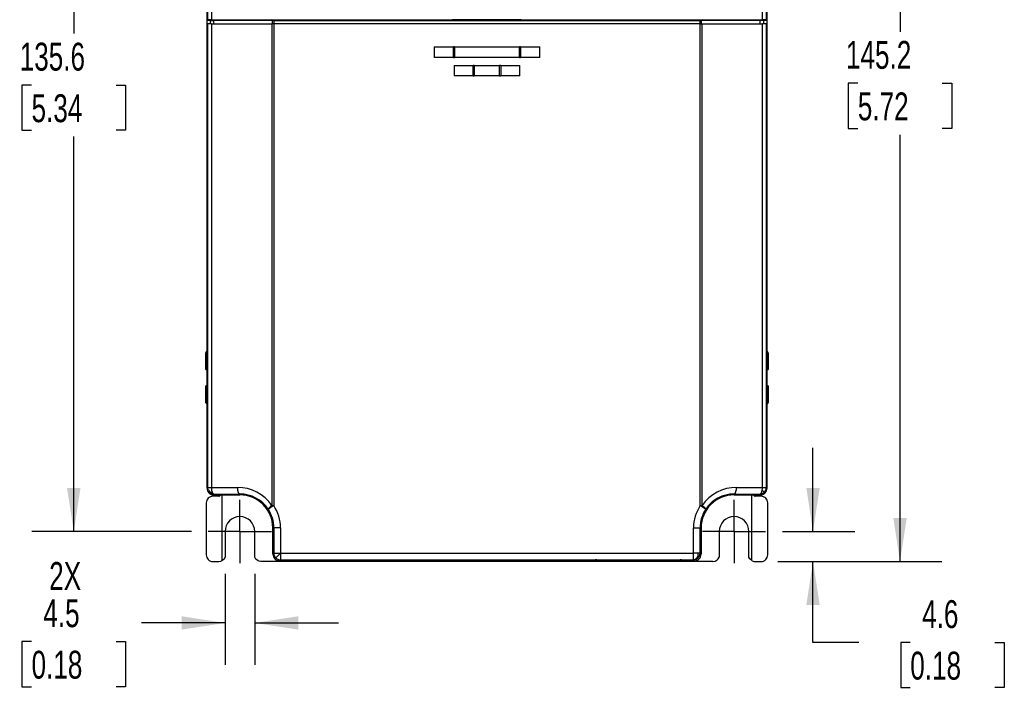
# Model space of a CAD drawing. Header units: millimetres. Extents: x 0 to 559, y 0 to 432.
# Tile 8 of 17: x 90 to 239, y 204 to 306. Entities that reach past the tile are written whole.
import ezdxf

# ---------------------------------------------------------------- set-up
doc = ezdxf.new("R2010")
doc.units = ezdxf.units.MM
doc.header["$LTSCALE"] = 2
doc.linetypes.add('CENTERX2', pattern=[20.32, 12.7, -2.54, 2.54, -2.54])
doc.layers.add('CENTER', color=40, linetype='CENTERX2')
doc.layers.add('DIMENSIONS', color=140, linetype='Continuous', lineweight=25)
doc.styles.add('SLDTEXTSTYLE0', font='TXT', dxfattribs={"width": 0.7})
doc.dimstyles.new('SLDDIMSTYLE1', dxfattribs={"dimtxt": 4.316016, "dimasz": 6.604, "dimexe": 0, "dimexo": 0.0625, "dimgap": 1.079004, "dimtad": 0, "dimtih": 1, "dimtoh": 1, "dimdec": 1, "dimrnd": 1e-09, "dimzin": 12, "dimdsep": 46, "dimtxsty": 'SLDTEXTSTYLE0', "dimsah": 1, "dimcen": 0.09, "dimadec": 0, "dimazin": 3, "dimtfac": 1, "dimtdec": 1, "dimtofl": 0, "dimtmove": 0, "dimatfit": 3, "dimfxl": 0, "dimfrac": 2, "dimtolj": 1, "dimtzin": 12, "dimarcsym": 0})
doc.dimstyles.new('SLDDIMSTYLE3', dxfattribs={"dimtxt": 4.316016, "dimasz": 6.604, "dimexe": 0, "dimexo": 0.0625, "dimgap": 1.079004, "dimtad": 0, "dimtih": 1, "dimtoh": 1, "dimdec": 1, "dimrnd": 1e-09, "dimzin": 12, "dimdsep": 46, "dimtxsty": 'SLDTEXTSTYLE0', "dimsah": 1, "dimcen": 0.09, "dimadec": 0, "dimazin": 3, "dimtfac": 1, "dimtdec": 1, "dimtmove": 0, "dimatfit": 0, "dimfxl": 0, "dimfrac": 2, "dimtolj": 1, "dimtzin": 12, "dimarcsym": 0})

# ---------------------------------------------------------------- blocks, each defined once
blk = doc.blocks.new('_D_11')
at = {"layer": 'DIMENSIONS'}
for p, q in [((203.01, 368.54), (230.01, 368.54)), ((223.66, 368.54), (223.66, 303.76)), ((217.25, 295.94), (215.8, 295.94)), ((215.8, 295.94), (215.8, 289.08)), ((230.07, 295.94), (231.52, 295.94)), ((231.52, 295.94), (231.52, 289.08)), ((215.8, 289.08), (217.25, 289.08)), ((231.52, 289.08), (230.07, 289.08)), ((223.66, 223.33), (223.66, 288.11)), ((205.12, 223.33), (230.01, 223.33))]:
    blk.add_line(p, q, dxfattribs=at)
for points in [[(223.66, 368.54), (222.64, 361.94), (224.68, 361.94)], [(223.66, 223.33), (224.68, 229.94), (222.64, 229.94)]]:
    blk.add_solid(points, dxfattribs=at)
at = {"layer": 'DIMENSIONS', "char_height": 4.233, "attachment_point": 1, "style": 'SLDTEXTSTYLE0'}
for s, insert in [('145.2', (215.45, 302.36)), ('5.72', (217.25, 294.54))]:
    blk.add_mtext(s, dxfattribs=dict(at, insert=insert))
blk = doc.blocks.new('_D_14')
at = {"layer": 'DIMENSIONS'}
for p, q in [((116.15, 363.44), (91.91, 363.44)), ((98.26, 363.44), (98.26, 303.49)), ((91.85, 295.66), (90.4, 295.66)), ((90.4, 295.66), (90.4, 288.8)), ((104.67, 295.66), (106.12, 295.66)), ((106.12, 295.66), (106.12, 288.8)), ((90.4, 288.8), (91.85, 288.8)), ((106.12, 288.8), (104.67, 288.8)), ((98.26, 227.89), (98.26, 287.84)), ((116.14, 227.89), (91.91, 227.89))]:
    blk.add_line(p, q, dxfattribs=at)
for points in [[(98.26, 363.44), (97.24, 356.83), (99.28, 356.83)], [(98.26, 227.89), (99.28, 234.49), (97.24, 234.49)]]:
    blk.add_solid(points, dxfattribs=at)
at = {"layer": 'DIMENSIONS', "char_height": 4.233, "attachment_point": 1, "style": 'SLDTEXTSTYLE0'}
for s, insert in [('135.6', (90.05, 302.09)), ('5.34', (91.85, 294.26))]:
    blk.add_mtext(s, dxfattribs=dict(at, insert=insert))
blk = doc.blocks.new('_D_15')
at = {"layer": 'DIMENSIONS'}
for p, q in [((121.22, 221.47), (121.22, 207.65)), ((125.72, 221.47), (125.72, 207.65)), ((121.22, 214), (108.54, 214)), ((125.72, 214), (138.42, 214)), ((91.85, 211.18), (90.4, 211.18)), ((90.4, 211.18), (90.4, 204.32)), ((104.67, 211.18), (106.12, 211.18)), ((106.12, 211.18), (106.12, 204.32)), ((90.4, 204.32), (91.85, 204.32)), ((106.12, 204.32), (104.67, 204.32))]:
    blk.add_line(p, q, dxfattribs=at)
for points in [[(121.22, 214), (114.62, 215.02), (114.62, 212.99)], [(125.72, 214), (132.33, 212.99), (132.33, 215.02)]]:
    blk.add_solid(points, dxfattribs=at)
at = {"layer": 'DIMENSIONS', "char_height": 4.233, "attachment_point": 1, "style": 'SLDTEXTSTYLE0'}
for s, insert in [('2X', (94.53, 223.25)), ('4.5', (93.64, 217.6)), ('0.18', (91.85, 209.78))]:
    blk.add_mtext(s, dxfattribs=dict(at, insert=insert))
blk = doc.blocks.new('_D_16')
at = {"layer": 'DIMENSIONS'}
for p, q in [((210.45, 227.89), (210.45, 240.59)), ((205.8, 227.89), (216.8, 227.89)), ((205.12, 223.33), (216.8, 223.33)), ((210.45, 211.04), (210.45, 223.33)), ((217.43, 211.04), (210.45, 211.04)), ((225.21, 211.04), (223.76, 211.04)), ((223.76, 211.04), (223.76, 204.18)), ((238.04, 211.04), (239.48, 211.04)), ((239.48, 211.04), (239.48, 204.18)), ((223.76, 204.18), (225.21, 204.18)), ((239.48, 204.18), (238.04, 204.18))]:
    blk.add_line(p, q, dxfattribs=at)
for points in [[(210.45, 227.89), (211.47, 234.49), (209.44, 234.49)], [(210.45, 223.33), (209.44, 216.73), (211.47, 216.73)]]:
    blk.add_solid(points, dxfattribs=at)
at = {"layer": 'DIMENSIONS', "char_height": 4.233, "attachment_point": 1, "style": 'SLDTEXTSTYLE0'}
for s, insert in [('4.6', (227.01, 217.46)), ('0.18', (225.21, 209.64))]:
    blk.add_mtext(s, dxfattribs=dict(at, insert=insert))
blk = doc.blocks.new('SW_CENTERMARKSYMBOL_2')
at = {"layer": 'CENTER', "color": 0}
for p, q in [((0, 2.54), (0, 4.79)), ((0, 0), (0, 2.54)), ((-2.54, 0), (-4.79, 0)), ((0, 0), (-2.54, 0)), ((0, 0), (0, -2.54)), ((0, 0), (2.54, 0)), ((2.54, 0), (4.79, 0)), ((0, -2.54), (0, -4.79))]:
    blk.add_line(p, q, dxfattribs=at)
blk = doc.blocks.new('SW_CENTERMARKSYMBOL_3')
at = {"layer": 'CENTER', "color": 0}
for p, q in [((0, 2.54), (0, 4.79)), ((0, 0), (0, 2.54)), ((-2.54, 0), (-4.79, 0)), ((0, 0), (-2.54, 0)), ((0, 0), (0, -2.54)), ((0, 0), (2.54, 0)), ((2.54, 0), (4.79, 0)), ((0, -2.54), (0, -4.79))]:
    blk.add_line(p, q, dxfattribs=at)

msp = doc.modelspace()

# ---------------------------------------------------------------- linework, layer by layer
for p, q in [((118.47, 357.44), (118.47, 234.44)), ((118.48, 357.44), (118.48, 305.44)), ((118.59, 305.56), (118.59, 357.44)), ((119.14, 357.44), (119.14, 305.57)), ((202.81, 305.57), (202.81, 357.44)), ((203.35, 357.44), (203.35, 305.56)), ((203.47, 305.44), (203.47, 357.44)), ((203.47, 234.44), (203.47, 357.44)), ((118.48, 305.44), (118.59, 305.56)), ((118.97, 305.44), (118.48, 305.44)), ((118.48, 304.94), (118.59, 304.94)), ((118.59, 234.56), (118.59, 304.94)), ((119.14, 304.94), (118.59, 304.94)), ((118.97, 305.44), (118.97, 304.94)), ((118.97, 305.44), (119.52, 305.44)), ((118.97, 305.44), (118.97, 305.44)), ((119.14, 304.94), (119.14, 234.56)), ((119.14, 304.94), (128.34, 304.94)), ((119.52, 304.94), (119.52, 305.44)), ((128.41, 305.44), (119.52, 305.44)), ((120.6, 305.46), (120.58, 305.44)), ((120.6, 305.44), (120.6, 305.46)), ((120.67, 305.53), (120.62, 305.48)), ((120.62, 305.48), (120.62, 305.44)), ((155.75, 305.53), (120.67, 305.53)), ((120.67, 305.53), (120.67, 305.44)), ((128.34, 304.94), (128.34, 231.82)), ((128.61, 304.94), (128.34, 304.94)), ((128.41, 304.94), (128.41, 305.44)), ((128.68, 305.44), (128.41, 305.44)), ((128.61, 304.94), (128.61, 231.82)), ((193.33, 304.94), (128.61, 304.94)), ((128.68, 304.94), (128.68, 305.44)), ((128.68, 305.44), (193.26, 305.44)), ((155.77, 305.57), (155.75, 305.53)), ((155.95, 305.57), (155.95, 305.44)), ((165.98, 305.57), (155.97, 305.57)), ((166.03, 305.57), (166.03, 305.44)), ((166.19, 305.53), (166.18, 305.57)), ((201.27, 305.53), (166.19, 305.53)), ((193.26, 305.44), (193.26, 304.94)), ((193.54, 305.44), (193.26, 305.44)), ((193.33, 231.82), (193.33, 304.94)), ((193.33, 304.94), (193.61, 304.94)), ((193.54, 304.94), (193.54, 305.44)), ((202.42, 305.44), (193.54, 305.44)), ((193.61, 231.82), (193.61, 304.94)), ((193.61, 304.94), (202.81, 304.94)), ((201.32, 305.48), (201.27, 305.53)), ((201.27, 305.44), (201.27, 305.53)), ((201.32, 305.44), (201.32, 305.48)), ((201.37, 305.44), (201.34, 305.46)), ((201.34, 305.46), (201.34, 305.44)), ((202.42, 304.94), (202.42, 305.44)), ((202.97, 305.44), (202.42, 305.44)), ((202.81, 234.56), (202.81, 304.94)), ((203.35, 304.94), (202.81, 304.94)), ((202.97, 304.94), (202.97, 305.44)), ((202.97, 305.44), (202.97, 305.44)), ((203.47, 305.44), (202.97, 305.44)), ((203.35, 305.56), (203.47, 305.44)), ((203.35, 304.94), (203.35, 234.56)), ((203.35, 304.94), (203.47, 304.94)), ((118.48, 304.74), (118.48, 264.94)), ((203.47, 264.94), (203.47, 304.74)), ((152.97, 301.44), (152.97, 299.84)), ((152.97, 301.44), (155.89, 301.44)), ((155.89, 299.84), (155.89, 301.44)), ((156.05, 301.44), (155.89, 301.44)), ((156.05, 301.44), (156.05, 299.84)), ((156.05, 301.44), (165.89, 301.44)), ((165.89, 299.84), (165.89, 301.44)), ((166.05, 301.44), (165.89, 301.44)), ((166.05, 301.44), (166.05, 299.84)), ((166.05, 301.44), (168.97, 301.44)), ((168.97, 299.84), (168.97, 301.44)), ((155.89, 299.84), (152.97, 299.84)), ((155.89, 299.84), (156.05, 299.84)), ((165.89, 299.84), (156.05, 299.84)), ((165.89, 299.84), (166.05, 299.84)), ((168.97, 299.84), (166.05, 299.84)), ((155.97, 298.64), (155.97, 297.04)), ((155.97, 298.64), (158.89, 298.64)), ((158.89, 297.04), (158.89, 298.64)), ((159.05, 298.64), (158.89, 298.64)), ((159.05, 298.64), (159.05, 297.04)), ((159.05, 298.64), (162.89, 298.64)), ((162.89, 297.04), (162.89, 298.64)), ((163.05, 298.64), (162.89, 298.64)), ((163.05, 298.64), (163.05, 297.04)), ((163.05, 298.64), (165.97, 298.64)), ((165.97, 297.04), (165.97, 298.64)), ((158.89, 297.04), (155.97, 297.04)), ((158.89, 297.04), (159.05, 297.04)), ((162.89, 297.04), (159.05, 297.04)), ((162.89, 297.04), (163.05, 297.04)), ((165.97, 297.04), (163.05, 297.04)), ((118.48, 264.94), (118.55, 264.94)), ((118.55, 263.34), (118.55, 264.94)), ((203.4, 264.94), (203.47, 264.94)), ((203.4, 264.94), (203.4, 263.34)), ((118.48, 263.34), (118.48, 261.34)), ((118.55, 263.34), (118.48, 263.34)), ((203.47, 263.34), (203.4, 263.34)), ((203.47, 261.34), (203.47, 263.34)), ((118.48, 261.34), (118.55, 261.34)), ((118.55, 259.74), (118.55, 261.34)), ((203.4, 261.34), (203.47, 261.34)), ((203.4, 261.34), (203.4, 259.74)), ((118.48, 259.74), (118.48, 257.74)), ((118.55, 259.74), (118.48, 259.74)), ((203.47, 259.74), (203.4, 259.74)), ((203.47, 257.74), (203.47, 259.74)), ((118.48, 257.74), (118.55, 257.74)), ((118.55, 256.14), (118.55, 257.74)), ((203.4, 257.74), (203.47, 257.74)), ((203.4, 257.74), (203.4, 256.14)), ((118.48, 256.14), (118.48, 254.14)), ((118.55, 256.14), (118.48, 256.14)), ((203.47, 256.14), (203.4, 256.14)), ((203.47, 254.14), (203.47, 256.14)), ((118.31, 255), (118.31, 252.48)), ((118.31, 255), (118.31, 255)), ((118.31, 252.47), (118.31, 255)), ((118.31, 255), (118.31, 255)), ((118.48, 254.14), (118.55, 254.14)), ((118.55, 252.54), (118.55, 254.14)), ((203.4, 254.14), (203.47, 254.14)), ((203.4, 254.14), (203.4, 252.54)), ((203.63, 255), (203.63, 252.48)), ((203.63, 255), (203.63, 255)), ((203.63, 255), (203.63, 252.47)), ((118.31, 252.47), (118.31, 252.48)), ((118.48, 252.54), (118.48, 234.44)), ((118.55, 252.54), (118.48, 252.54)), ((203.47, 252.54), (203.4, 252.54)), ((203.47, 234.44), (203.47, 252.54)), ((203.63, 252.48), (203.63, 252.47)), ((118.31, 250), (118.31, 250)), ((118.31, 250), (118.31, 247.48)), ((118.31, 247.47), (118.31, 250)), ((203.63, 250), (203.63, 250)), ((203.63, 250), (203.63, 247.48)), ((203.63, 250), (203.63, 247.47)), ((118.31, 247.47), (118.31, 247.48)), ((118.31, 247.47), (118.31, 247.47)), ((203.63, 247.48), (203.63, 247.47)), ((118.48, 234.44), (118.59, 234.56)), ((118.59, 234.56), (119.14, 234.56)), ((120.27, 233.24), (119.37, 233.24)), ((119.47, 233.44), (123.47, 233.44)), ((119.48, 233.44), (119.59, 233.56)), ((123.47, 233.44), (119.48, 233.44)), ((120.77, 223.47), (120.77, 233.44)), ((198.47, 233.57), (198.47, 233.44)), ((202.47, 233.44), (198.47, 233.44)), ((198.47, 233.44), (202.47, 233.44)), ((201.17, 223.47), (201.17, 233.44)), ((202.58, 233.24), (201.67, 233.24)), ((202.35, 233.56), (202.47, 233.44)), ((203.06, 233.85), (202.76, 234.15)), ((202.81, 234.56), (203.35, 234.56)), ((203.35, 234.56), (203.47, 234.44)), ((118.37, 232.24), (118.37, 224.33)), ((128.61, 231.82), (128.02, 231.43)), ((128.34, 231.82), (128.61, 231.82)), ((193.33, 231.82), (193.61, 231.82)), ((203.58, 224.33), (203.58, 232.24)), ((121.22, 227.89), (121.22, 224.01)), ((125.72, 224.01), (125.72, 227.89)), ((128.47, 228.44), (128.47, 224.44)), ((128.48, 228.44), (128.62, 228.44)), ((128.48, 224.44), (128.48, 228.44)), ((129.62, 228.44), (128.62, 228.44)), ((128.62, 228.44), (128.62, 224.59)), ((129.62, 228.44), (129.62, 224.59)), ((192.32, 228.44), (193.32, 228.44)), ((192.32, 224.59), (192.32, 228.44)), ((193.32, 224.59), (193.32, 228.44)), ((193.47, 228.44), (193.32, 228.44)), ((193.47, 228.44), (193.47, 224.44)), ((193.47, 224.44), (193.47, 228.44)), ((196.22, 227.89), (196.22, 224.01)), ((200.72, 224.01), (200.72, 227.89)), ((128.62, 224.59), (128.48, 224.44)), ((128.62, 224.59), (129.62, 224.59)), ((128.92, 223.88), (129.62, 224.59)), ((129.62, 224.59), (192.32, 224.59)), ((129.62, 224.59), (129.62, 223.59)), ((193.02, 224.59), (192.32, 224.59)), ((192.32, 223.59), (192.32, 224.59)), ((193.32, 224.59), (193.02, 224.59)), ((193.47, 224.44), (193.32, 224.59)), ((119.37, 223.33), (120.27, 223.33)), ((195.27, 223.33), (126.67, 223.33)), ((178.49, 223.44), (129.47, 223.44)), ((129.62, 223.59), (129.48, 223.44)), ((129.48, 223.44), (131.77, 223.44)), ((129.62, 223.59), (192.32, 223.59)), ((132.77, 223.45), (132.77, 223.49)), ((133.06, 223.49), (134.48, 223.5)), ((135.19, 223.51), (165.56, 223.51)), ((166.26, 223.5), (167.68, 223.49)), ((167.97, 223.49), (167.97, 223.45)), ((168.97, 223.44), (176.45, 223.44)), ((177.45, 223.45), (177.46, 223.57)), ((177.66, 223.57), (190.29, 223.57)), ((178.87, 223.44), (178.49, 223.44)), ((178.87, 223.57), (178.87, 223.44)), ((178.87, 223.44), (189.07, 223.44)), ((178.87, 223.44), (178.87, 223.44)), ((189.07, 223.44), (189.07, 223.57)), ((189.07, 223.44), (189.07, 223.44)), ((189.46, 223.44), (189.07, 223.44)), ((192.47, 223.44), (189.46, 223.44)), ((190.49, 223.57), (190.49, 223.45)), ((191.49, 223.44), (192.47, 223.44)), ((192.47, 223.44), (192.32, 223.59)), ((201.67, 223.33), (202.58, 223.33))]:
    msp.add_line(p, q)
at = {"flags": 128}
for points in [[(119.14, 305.57), (123.68, 305.58), (128.34, 305.6)], [(193.61, 305.6), (198.27, 305.58), (202.81, 305.57)], [(118.31, 252.47), (118.31, 253.89), (118.31, 255)], [(118.31, 252.47), (118.31, 252.47), (118.31, 252.47)], [(118.31, 250), (118.31, 250), (118.31, 250)], [(118.31, 247.47), (118.31, 248.89), (118.31, 250)], [(118.33, 247.38), (118.32, 247.4), (118.31, 247.47)], [(118.69, 234.14), (118.62, 234.34), (118.59, 234.56)], [(119.14, 234.56), (121.33, 234.57), (123.09, 234.57)], [(119.14, 234.56), (119.18, 234.15), (119.27, 233.85)], [(119.59, 233.56), (121.75, 233.57), (123.47, 233.57)], [(123.09, 234.57), (123.13, 234.16), (123.23, 233.8), (123.35, 233.63), (123.47, 233.57)], [(123.47, 233.44), (123.47, 233.52), (123.47, 233.57)], [(198.47, 233.57), (198.63, 233.67), (198.76, 233.94), (198.83, 234.25), (198.85, 234.57)], [(198.47, 233.57), (200.66, 233.57), (202.35, 233.56)], [(198.85, 234.57), (201.08, 234.57), (202.81, 234.56)], [(201.47, 233.44), (201.49, 233.35), (201.53, 233.3)], [(201.53, 233.3), (201.6, 233.25), (201.67, 233.24)], [(202.35, 233.56), (202.48, 233.61), (202.62, 233.75), (202.7, 233.93), (202.76, 234.15)], [(202.76, 234.15), (202.8, 234.38), (202.81, 234.56)], [(128.34, 231.82), (128.14, 231.67), (127.96, 231.53)], [(193.98, 231.39), (193.85, 231.48), (193.69, 231.58), (193.52, 231.7), (193.33, 231.82)], [(194.04, 231.47), (193.85, 231.64), (193.61, 231.82)], [(193.98, 231.39), (194.01, 231.44), (194.04, 231.47)], [(194.17, 231.27), (194.12, 231.3), (193.98, 231.39)], [(194.17, 231.27), (194.15, 231.35), (194.04, 231.47)], [(120.27, 223.33), (120.56, 223.38), (120.77, 223.47)], [(121.22, 224.01), (121.01, 223.66), (120.77, 223.47)], [(126.22, 223.44), (125.89, 223.71), (125.72, 224.01)], [(126.67, 223.33), (126.41, 223.37), (126.22, 223.44)], [(132.77, 223.49), (132.87, 223.49), (133.06, 223.49)], [(134.48, 223.5), (134.85, 223.51), (135.19, 223.51)], [(165.56, 223.51), (165.98, 223.51), (166.26, 223.5)], [(167.68, 223.49), (167.91, 223.49), (167.97, 223.49)], [(178.8, 223.57), (178.8, 223.56), (178.81, 223.53), (178.82, 223.5), (178.83, 223.47), (178.84, 223.45), (178.86, 223.44), (178.87, 223.44)], [(189.07, 223.44), (189.09, 223.44), (189.1, 223.45), (189.11, 223.47), (189.13, 223.5), (189.14, 223.53), (189.14, 223.56), (189.14, 223.57)], [(192.32, 223.59), (192.32, 223.59), (192.33, 223.59)], [(201.17, 223.47), (200.87, 223.73), (200.72, 224.01)], [(201.17, 223.47), (201.2, 223.45), (201.22, 223.44)], [(201.22, 223.44), (201.47, 223.35), (201.67, 223.33)]]:
    msp.add_lwpolyline(points, dxfattribs=at)
for centre, radius, start, end in [((124.21, 304.79), 5.73, 178.5002, 180.4998), ((119.12, 287.75), 17.81, 89.9348, 91.685), ((155.97, 293.26), 12.31, 90.0326, 90.9639), ((165.97, 293.26), 12.31, 89.0361, 89.9674), ((202.83, 287.75), 17.81, 88.315, 90.0652), ((197.74, 304.79), 5.73, 359.5002, 1.4998), ((118.51, 255), 0.2, 90.0051, 179.9949), ((118.51, 255), 0.2, 102.1471, 179.9948), ((118.47, 261.15), 6.16, 268.568, 270.0915), ((203.43, 255), 0.2, 359.9998, 90.1031), ((203.43, 255), 0.2, 0.0051, 77.853), ((203.48, 261.15), 6.16, 269.9085, 271.432), ((118.47, 248.79), 3.7, 89.8479, 92.386), ((118.51, 264.63), 12.15, 269.028, 269.9709), ((203.43, 264.3), 11.83, 270.0199, 270.9889), ((203.48, 248.79), 3.7, 87.614, 90.1521), ((118.47, 253.69), 3.7, 267.614, 270.1521), ((118.51, 237.85), 12.15, 90.0291, 90.972), ((203.43, 238.18), 11.83, 89.0111, 89.9801), ((203.48, 253.69), 3.7, 269.8479, 272.386), ((118.47, 241.33), 6.16, 89.9085, 91.432), ((118.51, 247.48), 0.2, 180.0051, 257.853), ((118.51, 247.47), 0.2, 180.8791, 209.5539), ((118.5, 247.47), 0.19, 207.679, 271.5729), ((203.43, 247.47), 0.2, 270.0051, 359.9949), ((203.48, 241.33), 6.16, 88.568, 90.0915), ((203.43, 247.48), 0.2, 282.1471, 359.9948), ((119.37, 232.24), 1, 89.995, 179.9985), ((119.48, 234.44), 1, 179.9993, 270.0007), ((119.2, 234.46), 0.613, 212.3758, 276.2838), ((119.59, 234.56), 1, 205.0467, 269.9949), ((119.68, 233.97), 0.421, 196.1377, 258.6041), ((120.27, 233.44), 0.2, 269.9993, 0.0007), ((123.14, 228.29), 6.29, 34.2158, 90.3793), ((123.49, 228.44), 5.13, 33.4522, 90.235), ((123.47, 228.44), 5, 0, 90), ((123.47, 228.44), 5, 0, 90), ((198.47, 228.44), 5, 90, 180), ((198.47, 228.44), 5, 90, 180), ((198.81, 228.29), 6.29, 89.6149, 145.797), ((198.45, 228.44), 5.13, 89.765, 146.5513), ((202.35, 234.56), 1, 270.0048, 315.0003), ((202.47, 234.44), 1, 269.9993, 0.0007), ((202.58, 232.24), 1, 0.0021, 90.0044), ((202.35, 234.56), 1, 314.9996, 359.9951), ((123.48, 228.44), 6.15, 359.9869, 33.3798), ((198.47, 228.44), 6.15, 146.6287, 180.0131), ((123.47, 227.89), 2.25, 0, 180), ((128.16, 231.18), 0.397, 119.5966, 167.0442), ((-0.71, 426.89), 234.04, 303.2977, 303.3702), ((123.47, 228.44), 5.15, 360, 33.3688), ((129.2, 232.21), 1.42, 208.9499, 213.3687), ((198.47, 228.44), 5.15, 146.6347, 180), ((198.47, 227.89), 2.25, 0, 180), ((119.37, 224.33), 1, 179.9971, 270.0029), ((129.48, 224.44), 1, 179.9993, 270.0007), ((129.62, 224.59), 1, 180.0049, 225.0004), ((192.14, 224.47), 0.897, 282.4289, 7.946), ((192.32, 224.59), 1, 270.5051, 359.9949), ((192.47, 224.44), 1, 269.9993, 0.0007), ((202.58, 224.33), 1, 269.9971, 0.0029), ((129.62, 224.59), 1, 224.9996, 269.9951), ((132.04, 249.58), 26.14, 269.4038, 271.5962), ((168.74, 254.62), 31.17, 268.581, 270.419), ((176.68, 254.63), 31.18, 269.5811, 271.4188), ((177.61, 217.34), 6.24, 89.5811, 91.4187), ((178.49, 223.64), 0.2, 199.1062, 269.2931), ((178.49, 223.63), 0.188, 196.5174, 267.5038), ((178.51, 223.6), 0.162, 189.0797, 260.5336), ((178.49, 223.64), 0.2, 269.2931, 270), ((178.89, 223.59), 0.154, 186.845, 262.7683), ((189.05, 223.6), 0.162, 279.4664, 350.9203), ((189.46, 223.64), 0.2, 270.7069, 340.8938), ((189.44, 223.59), 0.154, 277.2317, 353.155), ((189.45, 223.62), 0.186, 272.0209, 343.9578), ((189.46, 223.64), 0.2, 270, 270.7069), ((190.34, 218.34), 5.23, 88.4041, 90.596), ((191.22, 249.59), 26.15, 268.4041, 270.596), ((195.27, 224.33), 1, 270.0001, 341.3804)]:
    msp.add_arc(centre, radius, start, end)

# ---------------------------------------------------------------- block references
at = {"layer": 'CENTER'}
for name, p in [('SW_CENTERMARKSYMBOL_2', (123.47, 227.89)), ('SW_CENTERMARKSYMBOL_3', (198.47, 227.89))]:
    msp.add_blockref(name, p, dxfattribs=at)

# ---------------------------------------------------------------- dimensions: what is measured, and where the dimension line sits
at = {"layer": 'DIMENSIONS'}
for base, p1, p2, dimstyle, picture, middle in [((223.66, 223.33), (200.47, 368.54), (202.58, 223.33), 'SLDDIMSTYLE1', '_D_11', (223.66, 295.94)), ((98.2591, 227.8859), (118.6864, 363.4383), (118.6814, 227.8859), 'SLDDIMSTYLE1', '_D_14', (98.2591, 295.6621)), ((210.45, 223.33), (203.26, 227.89), (202.58, 223.33), 'SLDDIMSTYLE3', '_D_16', (210.45, 211.04))]:
    dim = msp.add_linear_dim(base=base, p1=p1, p2=p2, angle=90, dimstyle=dimstyle, dxfattribs=at)
    dim.commit()
    dim.dimension.update_dxf_attribs({"geometry": picture, "text_midpoint": middle, "dimtype": 160})
dim = msp.add_linear_dim(base=(121.22, 214), p1=(125.72, 224.01), p2=(121.22, 224.01), text='2X\\P<>', dimstyle='SLDDIMSTYLE3', dxfattribs=at)
dim.commit()
dim.dimension.update_dxf_attribs({"geometry": '_D_15', "text_midpoint": (98.26, 214), "dimtype": 160})

doc.saveas('drawing.dxf')
